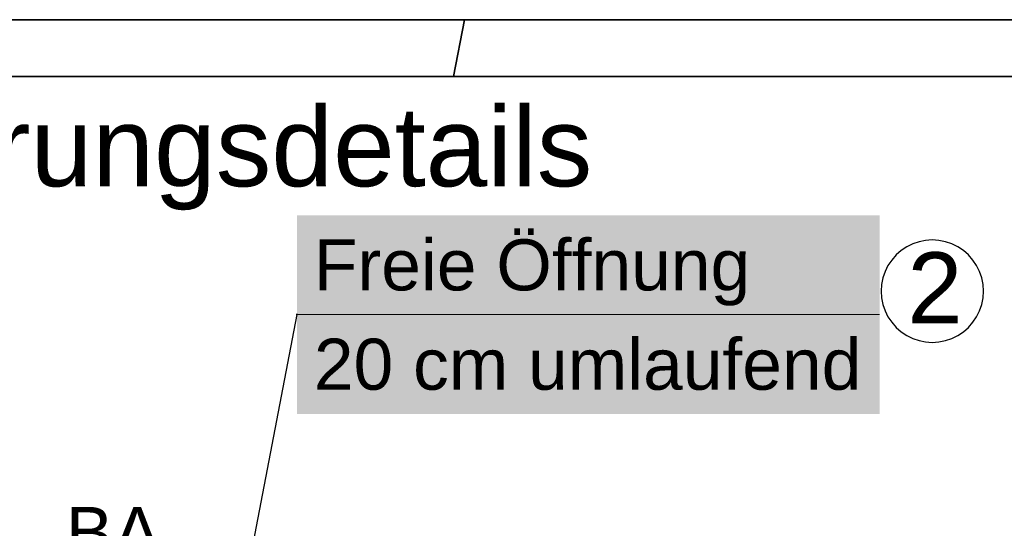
# Model space of a CAD drawing. Extents: x -779 to 790, y -208 to 633.
# Tile 19 of 232: x -714 to -627, y 589 to 633. Entities that reach past the tile are written whole.
import ezdxf

# ---------------------------------------------------------------- set-up
doc = ezdxf.new("R2010")
doc.units = 0
doc.layers.get('0').update_dxf_attribs({"lineweight": 25})
for name, color, linetype, lineweight in [('Rahmen-A0U86KLAPE', 7, 'Continuous', 35), ('X-Rahmen', 7, 'Continuous', 25), ('X_Rahmen', 7, 'Continuous', 25), ('X_Text', 7, 'Continuous', 25)]:
    doc.layers.add(name, color=color, linetype=linetype, lineweight=lineweight)
doc.layers.add('S_Mass', color=150, linetype='Continuous', lineweight=25, true_color=0x007fff)
doc.styles.get("Standard").update_dxf_attribs({"font": 'arial.ttf'})

# ---------------------------------------------------------------- blocks, each defined once
blk = doc.blocks.new('Blockreferenz-A07F5V4KWF', base_point=(-779.499, -207.575))
at = {"layer": 'Rahmen-A0U86KLAPE', "color": 0, "linetype": 'ByBlock', "ltscale": 0.35}
for p, q in [((789.501, 633.425), (-779.499, 633.425)), ((-674.499, 633.425), (-675.464, 628.425)), ((-759.499, 628.425), (784.501, 628.425))]:
    blk.add_line(p, q, dxfattribs=at)
blk = doc.blocks.new('Einzeiliger Text-A07F5VTTWF', base_point=(-709.627, 585.996))
at = {"color": 0, "lineweight": -2, "insert": (-709.627, 590.496), "char_height": 4.5, "attachment_point": 1}
blk.add_mtext('{\\fArial;BA}', dxfattribs=at)
blk = doc.blocks.new('Einzeiliger Text-A07F5VU1WF', base_point=(-635.5, 606.679))
at = {"color": 0, "lineweight": -2, "insert": (-635.5, 612.929), "char_height": 6.25, "attachment_point": 1}
blk.add_mtext('{\\fArial;2}', dxfattribs=at)
blk = doc.blocks.new('Kreis-A07F5VU3WF', base_point=(-637.812, 604.997))
at = {"color": 0, "linetype": 'ByBlock', "lineweight": -2, "ltscale": 0.25}
for p, q in [((-633.892, 613.975), (-634.471, 613.86)), ((-633.304, 614.014), (-633.892, 613.975)), ((-632.716, 613.975), (-633.304, 614.014)), ((-632.137, 613.86), (-632.716, 613.975)), ((-636.049, 613.082), (-636.492, 612.693)), ((-635.558, 613.41), (-636.049, 613.082)), ((-635.029, 613.671), (-635.558, 613.41)), ((-634.471, 613.86), (-635.029, 613.671)), ((-631.579, 613.671), (-632.137, 613.86)), ((-631.05, 613.41), (-631.579, 613.671)), ((-630.559, 613.082), (-631.05, 613.41)), ((-630.116, 612.693), (-630.559, 613.082)), ((-636.881, 612.25), (-637.208, 611.76)), ((-636.492, 612.693), (-636.881, 612.25)), ((-629.727, 612.25), (-630.116, 612.693)), ((-629.399, 611.76), (-629.727, 612.25)), ((-637.208, 611.76), (-637.469, 611.231)), ((-629.139, 611.231), (-629.399, 611.76)), ((-637.659, 610.672), (-637.774, 610.094)), ((-637.469, 611.231), (-637.659, 610.672)), ((-628.949, 610.672), (-629.139, 611.231)), ((-628.834, 610.094), (-628.949, 610.672)), ((-637.774, 610.094), (-637.813, 609.505)), ((-628.795, 609.505), (-628.834, 610.094)), ((-637.813, 609.505), (-637.774, 608.917)), ((-637.774, 608.917), (-637.659, 608.339)), ((-628.949, 608.339), (-628.834, 608.917)), ((-628.834, 608.917), (-628.795, 609.505)), ((-637.659, 608.339), (-637.469, 607.78)), ((-629.139, 607.78), (-628.949, 608.339)), ((-637.469, 607.78), (-637.208, 607.251)), ((-637.208, 607.251), (-636.881, 606.761)), ((-629.727, 606.761), (-629.399, 607.251)), ((-629.399, 607.251), (-629.139, 607.78)), ((-636.881, 606.761), (-636.492, 606.317)), ((-636.492, 606.317), (-636.049, 605.929)), ((-630.559, 605.929), (-630.116, 606.317)), ((-630.116, 606.317), (-629.727, 606.761)), ((-636.049, 605.929), (-635.558, 605.601)), ((-635.558, 605.601), (-635.029, 605.34)), ((-635.029, 605.34), (-634.471, 605.151)), ((-632.137, 605.151), (-631.579, 605.34)), ((-631.579, 605.34), (-631.05, 605.601)), ((-631.05, 605.601), (-630.559, 605.929)), ((-634.471, 605.151), (-633.892, 605.035)), ((-633.892, 605.035), (-633.304, 604.997)), ((-633.304, 604.997), (-632.716, 605.035)), ((-632.716, 605.035), (-632.137, 605.151))]:
    blk.add_line(p, q, dxfattribs=at)

msp = doc.modelspace()

# ---------------------------------------------------------------- linework, layer by layer
at = {"layer": 'S_Mass'}
for p, q in [((-689.269, 607.446), (-696.816, 567.988)), ((-689.293, 607.449), (-689.294, 607.446)), ((-689.294, 607.446), (-689.293, 607.443)), ((-689.292, 607.456), (-689.293, 607.453)), ((-689.293, 607.453), (-689.293, 607.449)), ((-689.293, 607.443), (-689.293, 607.44)), ((-689.293, 607.44), (-689.292, 607.437)), ((-689.29, 607.459), (-689.292, 607.456)), ((-689.292, 607.437), (-689.29, 607.434)), ((-689.288, 607.461), (-689.29, 607.459)), ((-689.29, 607.434), (-689.288, 607.431)), ((-689.286, 607.464), (-689.288, 607.461)), ((-689.288, 607.431), (-689.286, 607.429)), ((-689.284, 607.466), (-689.286, 607.464)), ((-689.286, 607.429), (-689.284, 607.426)), ((-689.281, 607.468), (-689.284, 607.466)), ((-689.284, 607.426), (-689.281, 607.425)), ((-689.278, 607.469), (-689.281, 607.468)), ((-689.281, 607.425), (-689.278, 607.423)), ((-689.275, 607.47), (-689.278, 607.469)), ((-689.278, 607.423), (-689.275, 607.422)), ((-689.272, 607.471), (-689.275, 607.47)), ((-689.275, 607.422), (-689.272, 607.421)), ((-689.269, 607.471), (-689.272, 607.471)), ((-689.272, 607.421), (-689.269, 607.421)), ((-689.265, 607.471), (-689.269, 607.471)), ((-689.269, 607.421), (-689.265, 607.421)), ((-689.262, 607.47), (-689.265, 607.471)), ((-689.265, 607.421), (-689.262, 607.422)), ((-689.259, 607.469), (-689.262, 607.47)), ((-689.262, 607.422), (-689.259, 607.423)), ((-689.256, 607.468), (-689.259, 607.469)), ((-689.259, 607.423), (-689.256, 607.425)), ((-689.253, 607.466), (-689.256, 607.468)), ((-689.256, 607.425), (-689.253, 607.426)), ((-689.251, 607.464), (-689.253, 607.466)), ((-689.253, 607.426), (-689.251, 607.429)), ((-689.249, 607.461), (-689.251, 607.464)), ((-689.251, 607.429), (-689.249, 607.431)), ((-689.247, 607.459), (-689.249, 607.461)), ((-689.249, 607.431), (-689.247, 607.434)), ((-689.245, 607.456), (-689.247, 607.459)), ((-689.247, 607.434), (-689.245, 607.437)), ((-689.244, 607.453), (-689.245, 607.456)), ((-689.245, 607.437), (-689.244, 607.44)), ((-689.244, 607.449), (-689.244, 607.453)), ((-689.244, 607.446), (-689.244, 607.449)), ((-689.244, 607.443), (-689.244, 607.446)), ((-689.244, 607.44), (-689.244, 607.443))]:
    msp.add_line(p, q, dxfattribs=at)
at = {"layer": 'S_Mass', "lineweight": 18}
msp.add_line((-689.269, 607.446), (-637.954, 607.446), dxfattribs=at)
at = {"layer": 'S_Mass', "color": 7, "true_color": 0xffffff}
for points in [[(-689.269, 598.696), (-637.954, 598.696), (-689.269, 616.196)], [(-637.954, 598.696), (-689.269, 616.196), (-637.954, 616.196)]]:
    msp.add_solid(points, dxfattribs=at)

# ---------------------------------------------------------------- block references
at = {"layer": 'X-Rahmen', "ltscale": 0.25}
msp.add_blockref('Kreis-A07F5VU3WF', (-637.812, 604.997), dxfattribs=at)
at = {"layer": 'X_Rahmen', "ltscale": 0.25}
msp.add_blockref('Blockreferenz-A07F5V4KWF', (-779.499, -207.575), dxfattribs=at)
at = {"layer": 'X_Text', "ltscale": 0.25}
for name, p in [('Einzeiliger Text-A07F5VU1WF', (-635.5, 606.679)), ('Einzeiliger Text-A07F5VTTWF', (-709.627, 585.996))]:
    msp.add_blockref(name, p, dxfattribs=at)

# ---------------------------------------------------------------- texts
at = {"layer": 'S_Mass', "char_height": 4.5, "attachment_point": 1}
for s, insert in [('{\\fArial;Freie Öffnung }', (-687.769, 614.071)), ('{\\fArial;20 cm umlaufend}', (-687.769, 605.321))]:
    msp.add_mtext(s, dxfattribs=dict(at, insert=insert))
at = {"layer": 'X_Text', "ltscale": 0.25}
msp.add_text('Durchführungsdetails', height=7, dxfattribs=at).set_placement((-755.651, 618.745))

doc.saveas('drawing.dxf')
